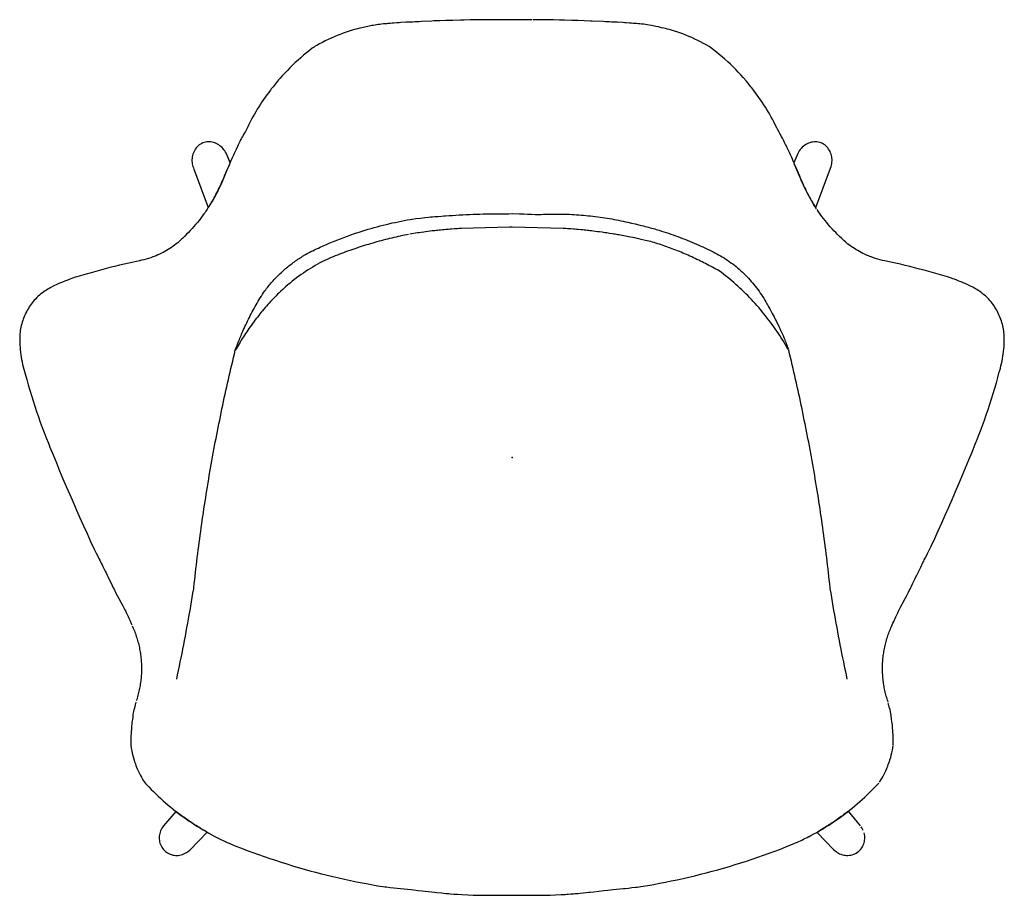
# Model space of a CAD drawing. Header units: metres. Extents: x 0.042 to 0.791, y -0.702 to -0.037.
import ezdxf

# ---------------------------------------------------------------- set-up
doc = ezdxf.new("R2010")
doc.units = ezdxf.units.M
doc.header["$MEASUREMENT"] = 0

# ---------------------------------------------------------------- blocks, each defined once
blk = doc.blocks.new('6abba1f6-5d9c-4be3-8313-b340cee356c9')
at = {"color": 18, "lineweight": 25, "true_color": 0x000000}
for p, q in [((0.20197, -0.14574), (0.19942, -0.13948)), ((0.17409, -0.14972), (0.18533, -0.17975)), ((0.63062, -0.14575), (0.63091, -0.14643)), ((0.64803, -0.65457), (0.66112, -0.66783))]:
    blk.add_line(p, q, dxfattribs=at)
for points in [[(0.43128, -0.03701), (0.42935, -0.03701), (0.4263, -0.037), (0.42247, -0.03699), (0.41074, -0.03699), (0.40626, -0.037), (0.40344, -0.03701), (0.40152, -0.03701), (0.39597, -0.03697), (0.39471, -0.03698), (0.39183, -0.03701), (0.38609, -0.03709), (0.38446, -0.03713), (0.37988, -0.03728), (0.37846, -0.03732), (0.37724, -0.03735), (0.37143, -0.03746), (0.36989, -0.0375), (0.36881, -0.03752), (0.36709, -0.03758), (0.36606, -0.03761), (0.36134, -0.03779)], [(0.47127, -0.03779), (0.46632, -0.03761), (0.46448, -0.03754), (0.46294, -0.0375), (0.46184, -0.03748), (0.45626, -0.03737), (0.45438, -0.03732), (0.45252, -0.03727), (0.44781, -0.03712), (0.44651, -0.03709), (0.44484, -0.03706), (0.44197, -0.03702), (0.4391, -0.03699), (0.43683, -0.03697), (0.43225, -0.03701)], [(0.36131, -0.03779), (0.35698, -0.03794), (0.35537, -0.038), (0.3476, -0.03841), (0.34577, -0.03851), (0.34471, -0.03857), (0.34353, -0.03863), (0.3423, -0.03868), (0.34101, -0.03873), (0.33747, -0.03885), (0.33561, -0.03895), (0.33165, -0.03919), (0.3306, -0.03925), (0.32881, -0.03938), (0.32632, -0.03957), (0.32527, -0.03965), (0.32368, -0.03977), (0.32218, -0.0399), (0.32105, -0.04), (0.31975, -0.04011), (0.31852, -0.04023), (0.31712, -0.04038), (0.31582, -0.04052), (0.31458, -0.04068), (0.31334, -0.04085), (0.31215, -0.04103), (0.31078, -0.04126), (0.30965, -0.04148), (0.30779, -0.04187), (0.30674, -0.0421), (0.30541, -0.0424), (0.30214, -0.04312), (0.30057, -0.04347), (0.29886, -0.04386), (0.2978, -0.04412), (0.29646, -0.04445), (0.29485, -0.04492), (0.29251, -0.04566), (0.29018, -0.04644), (0.28786, -0.04726), (0.28555, -0.04813), (0.28326, -0.04904), (0.28099, -0.04999), (0.27874, -0.05099), (0.2765, -0.05202), (0.27429, -0.0531), (0.27209, -0.05422), (0.26992, -0.05538), (0.26778, -0.05658), (0.26671, -0.05719), (0.26577, -0.05775), (0.26447, -0.05873), (0.26224, -0.06045), (0.26003, -0.0622), (0.25786, -0.064), (0.25572, -0.06583), (0.25361, -0.0677), (0.25152, -0.0696), (0.24948, -0.07154), (0.24746, -0.07351), (0.24548, -0.07552), (0.24353, -0.07756), (0.24162, -0.07963), (0.23975, -0.08173), (0.23882, -0.08279), (0.2381, -0.08363), (0.23458, -0.08794), (0.23392, -0.08876), (0.23328, -0.08957), (0.23261, -0.09044), (0.23128, -0.0922), (0.22997, -0.09398), (0.22869, -0.09578), (0.22743, -0.09759), (0.2262, -0.09942), (0.22499, -0.10127), (0.2238, -0.10313), (0.22264, -0.10501), (0.22151, -0.1069), (0.2204, -0.10881), (0.21931, -0.11073), (0.21825, -0.11266), (0.21773, -0.11364), (0.21724, -0.11461), (0.21621, -0.11673), (0.21546, -0.11828), (0.21492, -0.11935), (0.21412, -0.12086), (0.21357, -0.12185), (0.21302, -0.12285), (0.21143, -0.12568), (0.21091, -0.12662), (0.21043, -0.12751), (0.20996, -0.1284), (0.2094, -0.12949), (0.2086, -0.13106), (0.20814, -0.13199), (0.20745, -0.13342), (0.20645, -0.13551), (0.20546, -0.13762), (0.20498, -0.13867), (0.20446, -0.13983), (0.20399, -0.14095), (0.20352, -0.14205), (0.20235, -0.14485), (0.20118, -0.1476), (0.20072, -0.14869), (0.19953, -0.15142), (0.19775, -0.15552), (0.19693, -0.15759), (0.19612, -0.15955), (0.19528, -0.16149), (0.1944, -0.16342), (0.1935, -0.16533), (0.19256, -0.16723), (0.19159, -0.16911), (0.19059, -0.17098), (0.18956, -0.17283), (0.1885, -0.17466), (0.18741, -0.17648), (0.18629, -0.17827), (0.18514, -0.18005), (0.18453, -0.18098), (0.18346, -0.18255), (0.18286, -0.1834), (0.18199, -0.18462), (0.18079, -0.18625), (0.17957, -0.18787), (0.17832, -0.18947), (0.17704, -0.19105), (0.17574, -0.19261), (0.17441, -0.19415), (0.17306, -0.19567), (0.17169, -0.19717), (0.17029, -0.19864), (0.16887, -0.20009), (0.16743, -0.20152), (0.16596, -0.20293), (0.16522, -0.20362), (0.16446, -0.20434), (0.16365, -0.2051), (0.16287, -0.20579), (0.16209, -0.20645), (0.16093, -0.20737), (0.15976, -0.20827), (0.15856, -0.20914), (0.15735, -0.20999), (0.15611, -0.21081), (0.15486, -0.2116), (0.15359, -0.21236), (0.1523, -0.2131), (0.15099, -0.21381), (0.14967, -0.21449), (0.14834, -0.21513), (0.147, -0.21575), (0.14564, -0.21634), (0.14431, -0.21688), (0.14324, -0.21729), (0.14156, -0.21789), (0.13987, -0.21845), (0.13816, -0.21896), (0.13644, -0.21943), (0.1347, -0.21985), (0.13296, -0.22023), (0.12858, -0.22117), (0.12496, -0.22198), (0.12135, -0.22281), (0.11774, -0.22366), (0.11413, -0.22454), (0.11053, -0.22543), (0.10694, -0.22635), (0.10335, -0.22729), (0.09976, -0.22826), (0.09619, -0.22924), (0.09262, -0.23025), (0.08905, -0.23128), (0.08549, -0.23233), (0.08419, -0.23272), (0.0832, -0.23307), (0.08207, -0.23347), (0.08074, -0.23395), (0.07948, -0.23442), (0.07768, -0.23512), (0.07674, -0.23549), (0.07443, -0.23641), (0.0729, -0.23704), (0.07129, -0.23774), (0.06967, -0.23847), (0.0685, -0.23902), (0.06752, -0.2395), (0.06557, -0.24051), (0.06428, -0.24122), (0.06332, -0.24179), (0.06222, -0.24247), (0.06136, -0.24303), (0.0604, -0.2437), (0.05949, -0.24436), (0.05865, -0.245), (0.05785, -0.24564), (0.0569, -0.24642), (0.05599, -0.24722), (0.055, -0.24815), (0.05387, -0.2493), (0.05304, -0.25023), (0.05222, -0.25119), (0.05143, -0.25218), (0.05067, -0.25319), (0.04993, -0.25423), (0.04922, -0.25529), (0.04854, -0.25637), (0.04788, -0.25748), (0.04726, -0.2586), (0.04667, -0.25975), (0.04611, -0.26091), (0.04559, -0.26209), (0.0451, -0.26328), (0.04464, -0.26449), (0.04422, -0.26571), (0.04383, -0.26694), (0.04348, -0.26818), (0.04317, -0.26943), (0.04289, -0.27068), (0.04265, -0.27194), (0.04244, -0.27319), (0.04227, -0.27445), (0.04214, -0.27571), (0.04204, -0.27697), (0.04198, -0.27823), (0.04195, -0.27948), (0.04196, -0.28049), (0.042, -0.28234), (0.04208, -0.2842), (0.04221, -0.28605), (0.04237, -0.28791), (0.04258, -0.28976), (0.04282, -0.29161), (0.04311, -0.29345), (0.04343, -0.29528), (0.0438, -0.29711), (0.0442, -0.29893), (0.04465, -0.30073), (0.04513, -0.30252), (0.04565, -0.30431), (0.04616, -0.30623), (0.04726, -0.31034), (0.0484, -0.31444), (0.04958, -0.31854), (0.05081, -0.32262), (0.05208, -0.32669), (0.05339, -0.33074), (0.05474, -0.33478), (0.05614, -0.33881), (0.05758, -0.34282), (0.05906, -0.34682), (0.06058, -0.3508), (0.06214, -0.35476), (0.06374, -0.3587), (0.06497, -0.36177), (0.0674, -0.3678), (0.06986, -0.37382), (0.07235, -0.37983), (0.07486, -0.38583), (0.0774, -0.39182), (0.07996, -0.3978), (0.08255, -0.40377), (0.08517, -0.40972), (0.08781, -0.41567), (0.09048, -0.4216), (0.09317, -0.42752), (0.09589, -0.43343), (0.09864, -0.43932), (0.0992, -0.44049), (0.09966, -0.44145), (0.10012, -0.44236), (0.10105, -0.44417), (0.1017, -0.44542), (0.10222, -0.44642), (0.10285, -0.44768), (0.10348, -0.44897), (0.10396, -0.44998), (0.10462, -0.45138), (0.10521, -0.45258), (0.10693, -0.45599), (0.10765, -0.4574), (0.10855, -0.45918), (0.10901, -0.4601), (0.1096, -0.4613), (0.11054, -0.46326), (0.11233, -0.46702), (0.11315, -0.46872), (0.1137, -0.46984), (0.11429, -0.47103), (0.11487, -0.47219), (0.11543, -0.47328), (0.11594, -0.47426), (0.1164, -0.47515), (0.1173, -0.47684), (0.11906, -0.48013), (0.12008, -0.48205), (0.12085, -0.48353), (0.12181, -0.4854), (0.1223, -0.48637), (0.12288, -0.48753), (0.12338, -0.48855), (0.12382, -0.48947), (0.12435, -0.49058), (0.12491, -0.49177), (0.12543, -0.4929), (0.12591, -0.49397), (0.12671, -0.4958), (0.12722, -0.497)], [(0.49531, -0.03886), (0.49198, -0.03875), (0.49079, -0.0387), (0.48967, -0.03866), (0.48842, -0.03859), (0.48732, -0.03854), (0.48584, -0.03845), (0.47727, -0.03801), (0.47596, -0.03796), (0.47128, -0.03779)], [(0.64795, -0.18079), (0.64703, -0.1794), (0.64589, -0.17762), (0.64478, -0.17581), (0.6437, -0.17399), (0.64265, -0.17215), (0.64163, -0.17029), (0.64065, -0.16842), (0.63969, -0.16653), (0.63876, -0.16463), (0.63786, -0.16271), (0.637, -0.16077), (0.63617, -0.15883), (0.63537, -0.15687), (0.63498, -0.15589), (0.63214, -0.1493), (0.63168, -0.14823), (0.63121, -0.14714), (0.63074, -0.14602), (0.63028, -0.14493), (0.62898, -0.14182), (0.62851, -0.14072), (0.62802, -0.13956), (0.62728, -0.13795), (0.6263, -0.13585), (0.6253, -0.13375), (0.6248, -0.1327), (0.62431, -0.1317), (0.62355, -0.13019), (0.62296, -0.12903), (0.62243, -0.12801), (0.6219, -0.12701), (0.62113, -0.12563), (0.61989, -0.12342), (0.61935, -0.12245), (0.61839, -0.12069), (0.6176, -0.11919), (0.61651, -0.11698), (0.61561, -0.11512), (0.61511, -0.11411), (0.61451, -0.11297), (0.61345, -0.11103), (0.61237, -0.10911), (0.61127, -0.1072), (0.61013, -0.10531), (0.60898, -0.10343), (0.6078, -0.10156), (0.60659, -0.09971), (0.60536, -0.09788), (0.6041, -0.09606), (0.60283, -0.09426), (0.60153, -0.09248), (0.6002, -0.09072), (0.59953, -0.08985), (0.5987, -0.0888), (0.59797, -0.08789), (0.5945, -0.08363), (0.59216, -0.08095), (0.59027, -0.07886), (0.58835, -0.0768), (0.58639, -0.07478), (0.5844, -0.07278), (0.58237, -0.07082), (0.58031, -0.0689), (0.57821, -0.06701), (0.57609, -0.06515), (0.57394, -0.06333), (0.57175, -0.06155), (0.56954, -0.05981), (0.5673, -0.05811), (0.56616, -0.05736), (0.56403, -0.05614), (0.56187, -0.05495), (0.55969, -0.05381), (0.55749, -0.0527), (0.55527, -0.05164), (0.55303, -0.05062), (0.55077, -0.04963), (0.54849, -0.0487), (0.5462, -0.0478), (0.54389, -0.04695), (0.54156, -0.04614), (0.53922, -0.04538), (0.53688, -0.04466), (0.5358, -0.04437), (0.53453, -0.04405), (0.533, -0.04369), (0.53175, -0.0434), (0.53009, -0.04303), (0.52762, -0.04249), (0.52563, -0.04205), (0.52458, -0.04182), (0.52353, -0.0416), (0.5223, -0.04136), (0.52052, -0.04104), (0.51931, -0.04086), (0.51776, -0.04064), (0.51652, -0.04049), (0.51513, -0.04034), (0.51359, -0.04018), (0.51228, -0.04006), (0.51105, -0.03995), (0.50955, -0.03983), (0.50854, -0.03974), (0.5071, -0.03963), (0.50562, -0.03952), (0.50306, -0.03933), (0.502, -0.03925), (0.50053, -0.03916), (0.49657, -0.03893), (0.49533, -0.03886)], [(0.19942, -0.13947), (0.19898, -0.13848), (0.19848, -0.13755), (0.19791, -0.13666), (0.19729, -0.13581), (0.19661, -0.13501), (0.1958, -0.13414), (0.19502, -0.13341), (0.19418, -0.13273), (0.1933, -0.13211), (0.19238, -0.13156), (0.19142, -0.13108), (0.19044, -0.13067), (0.18941, -0.13031), (0.18829, -0.13003), (0.1873, -0.12987), (0.1863, -0.12979), (0.18528, -0.12979), (0.18426, -0.12987), (0.18325, -0.13004), (0.18226, -0.13029), (0.18129, -0.13062), (0.18037, -0.13102), (0.17936, -0.13158), (0.17848, -0.13216), (0.17765, -0.13288), (0.17694, -0.1336), (0.17626, -0.13438), (0.17562, -0.13522), (0.17504, -0.13612), (0.17453, -0.13706), (0.17407, -0.13805), (0.17369, -0.13907), (0.17338, -0.14013), (0.17314, -0.1412), (0.17299, -0.14228), (0.17292, -0.14336), (0.17292, -0.14444), (0.173, -0.14551), (0.17315, -0.14655), (0.17337, -0.14757), (0.17366, -0.14855), (0.174, -0.1495)], [(0.64726, -0.17975), (0.6585, -0.14972), (0.65894, -0.14854), (0.65925, -0.14748), (0.65947, -0.14639), (0.65962, -0.14526), (0.65968, -0.14412), (0.65967, -0.1431), (0.65958, -0.14208), (0.65943, -0.14107), (0.6592, -0.14007), (0.65891, -0.13908), (0.65855, -0.13812), (0.65813, -0.13719), (0.65766, -0.1363), (0.65705, -0.13533), (0.65637, -0.13443), (0.65565, -0.13359), (0.65488, -0.13282), (0.6541, -0.13215), (0.65323, -0.13157), (0.6523, -0.13106), (0.65131, -0.13063), (0.65028, -0.13028), (0.64922, -0.13002), (0.64813, -0.12985), (0.64704, -0.12978), (0.64595, -0.12981), (0.64488, -0.12993), (0.64383, -0.13014), (0.64282, -0.13043), (0.64179, -0.13081), (0.64075, -0.13128), (0.63974, -0.13184), (0.63877, -0.13247), (0.63786, -0.13317), (0.637, -0.13393), (0.63621, -0.13476)], [(0.63611, -0.13487), (0.63536, -0.13574), (0.63469, -0.13665), (0.63409, -0.13761), (0.63356, -0.1386), (0.63062, -0.14574)], [(0.19775, -0.15552), (0.20047, -0.14925), (0.20116, -0.14766), (0.20168, -0.14643)], [(0.63092, -0.14644), (0.6314, -0.14757), (0.63213, -0.14928), (0.63484, -0.15552)], [(0.18534, -0.17975), (0.18591, -0.17886), (0.18671, -0.1776), (0.1875, -0.17633), (0.18826, -0.17506), (0.18902, -0.17377), (0.18976, -0.17247), (0.19048, -0.17117), (0.1912, -0.16986), (0.19189, -0.16854), (0.19257, -0.16721), (0.19323, -0.16587), (0.19388, -0.16452), (0.19452, -0.16317), (0.19513, -0.16181), (0.19574, -0.16045), (0.19632, -0.15908), (0.19689, -0.1577), (0.19744, -0.15632)], [(0.63484, -0.15552), (0.63547, -0.15711), (0.63607, -0.15859), (0.63669, -0.16006), (0.63733, -0.16152), (0.63799, -0.16298), (0.63867, -0.16443), (0.63936, -0.16587), (0.64007, -0.1673), (0.6408, -0.16872), (0.64155, -0.17014), (0.64232, -0.17154), (0.6431, -0.17294), (0.6439, -0.17432), (0.64471, -0.1757), (0.64555, -0.17706), (0.64639, -0.17841), (0.64726, -0.17975)], [(0.34034, -0.18847), (0.3431, -0.18815), (0.34677, -0.18776), (0.3486, -0.18756), (0.34997, -0.1874), (0.35273, -0.18707), (0.35439, -0.1869), (0.35575, -0.18679), (0.35751, -0.18666), (0.35854, -0.18659), (0.36008, -0.18647), (0.3627, -0.18628), (0.36455, -0.18614), (0.36585, -0.18605), (0.36844, -0.18586), (0.37104, -0.18569), (0.37364, -0.18552), (0.37624, -0.18537), (0.37884, -0.18523), (0.38144, -0.1851), (0.38404, -0.18499), (0.38665, -0.18488), (0.38925, -0.18479), (0.39185, -0.1847), (0.39446, -0.18463), (0.39706, -0.18457), (0.39966, -0.18452), (0.40227, -0.18448), (0.40487, -0.18446), (0.40748, -0.18444), (0.41008, -0.18444), (0.41268, -0.18444), (0.41394, -0.18445), (0.4163, -0.18438), (0.42212, -0.18456), (0.42522, -0.18464), (0.42815, -0.18472), (0.43107, -0.18482), (0.434, -0.18493), (0.43547, -0.18499), (0.43657, -0.18501), (0.43836, -0.18492), (0.44015, -0.18485), (0.44195, -0.18478), (0.44374, -0.18473), (0.44554, -0.1847), (0.44733, -0.18468), (0.44913, -0.18467), (0.45093, -0.18467), (0.45273, -0.18469), (0.45452, -0.18472), (0.45632, -0.18476), (0.45812, -0.18482), (0.45992, -0.18489), (0.46172, -0.18498), (0.46352, -0.18508), (0.46531, -0.18519), (0.46711, -0.18531), (0.46891, -0.18545), (0.4707, -0.1856), (0.47249, -0.18576), (0.47429, -0.18594), (0.47608, -0.18613), (0.47787, -0.18634), (0.47965, -0.18655), (0.48144, -0.18678), (0.48322, -0.18703), (0.48501, -0.18728), (0.48678, -0.18755), (0.48856, -0.18784), (0.49033, -0.18813), (0.49211, -0.18844), (0.49387, -0.18876), (0.49564, -0.1891), (0.4974, -0.18945), (0.49916, -0.18981), (0.50091, -0.19018), (0.50267, -0.19057), (0.50441, -0.19097), (0.50726, -0.1916), (0.50997, -0.1922), (0.51268, -0.19283), (0.51369, -0.19307), (0.51469, -0.19332), (0.51629, -0.19371), (0.51749, -0.19402), (0.51907, -0.19442), (0.52006, -0.19468), (0.52136, -0.19504), (0.52241, -0.19533), (0.52371, -0.19569), (0.52491, -0.19604), (0.52594, -0.19635), (0.52696, -0.19666), (0.5281, -0.19701), (0.52991, -0.19757), (0.53172, -0.19813), (0.53352, -0.19872), (0.53532, -0.19931), (0.53711, -0.19992), (0.5389, -0.20054), (0.54068, -0.20118), (0.54246, -0.20182), (0.54424, -0.20248), (0.54601, -0.20316), (0.54777, -0.20384), (0.54953, -0.20454), (0.55129, -0.20525), (0.55304, -0.20597), (0.55478, -0.20671), (0.55652, -0.20746), (0.55826, -0.20822), (0.55998, -0.20899), (0.56128, -0.20958), (0.56232, -0.21005), (0.56344, -0.21057), (0.56453, -0.21108), (0.56544, -0.21152), (0.56634, -0.21196), (0.56777, -0.21263), (0.56919, -0.21333), (0.5706, -0.21405), (0.572, -0.2148), (0.57339, -0.21557), (0.57477, -0.21637), (0.57614, -0.21719), (0.5775, -0.21804), (0.57885, -0.21891), (0.58018, -0.2198), (0.5815, -0.22072), (0.58281, -0.22166), (0.5841, -0.22263), (0.58537, -0.22361), (0.58663, -0.22462), (0.58788, -0.22565), (0.5891, -0.2267), (0.59031, -0.22778), (0.5915, -0.22887), (0.59267, -0.22998), (0.59383, -0.23111), (0.59496, -0.23227), (0.59607, -0.23344), (0.59716, -0.23463), (0.59824, -0.23583), (0.59929, -0.23705), (0.60031, -0.23829), (0.60132, -0.23955), (0.6023, -0.24082), (0.60326, -0.2421), (0.6042, -0.2434), (0.60511, -0.24471), (0.606, -0.24604), (0.60687, -0.24737), (0.60771, -0.24872), (0.60853, -0.25008), (0.60932, -0.25145), (0.61009, -0.25283), (0.61058, -0.25372), (0.61113, -0.25469), (0.6118, -0.25587), (0.61231, -0.2568), (0.61287, -0.2578), (0.61338, -0.25874), (0.61423, -0.26034), (0.6149, -0.26159), (0.61558, -0.26289), (0.61613, -0.26396), (0.61674, -0.26515), (0.61739, -0.26641), (0.61803, -0.26768), (0.61889, -0.26941), (0.61949, -0.27063), (0.62, -0.27168), (0.62054, -0.27284), (0.62105, -0.27396), (0.62149, -0.27496), (0.62197, -0.27608), (0.62237, -0.27703), (0.62294, -0.27841), (0.62339, -0.2795), (0.62381, -0.28051), (0.6244, -0.28195), (0.6248, -0.28298), (0.62525, -0.28415), (0.6256, -0.28512)], [(0.70229, -0.55554), (0.70185, -0.55425), (0.70153, -0.55322), (0.70121, -0.55218), (0.70091, -0.55114), (0.70063, -0.55008), (0.70035, -0.54903), (0.7001, -0.54796), (0.69985, -0.54689), (0.69962, -0.54582), (0.69941, -0.54474), (0.69921, -0.54366), (0.69903, -0.54257), (0.69886, -0.54147), (0.6987, -0.54038), (0.69857, -0.53928), (0.69844, -0.53817), (0.69834, -0.53707), (0.69825, -0.53596), (0.69817, -0.53485), (0.69811, -0.53374), (0.69807, -0.53262), (0.69804, -0.53151), (0.69803, -0.53039), (0.69803, -0.52927), (0.69805, -0.52816), (0.69809, -0.52704), (0.69814, -0.52592), (0.69821, -0.52481), (0.69829, -0.52369), (0.69839, -0.52258), (0.6985, -0.52147), (0.69864, -0.52036), (0.69878, -0.51926), (0.69895, -0.51816), (0.69912, -0.51706), (0.69932, -0.51596), (0.69953, -0.51487), (0.69975, -0.51378), (0.69999, -0.5127), (0.70025, -0.51162), (0.70051, -0.51055), (0.7008, -0.50948), (0.7011, -0.50842), (0.70141, -0.50736), (0.70174, -0.50631), (0.70208, -0.50527), (0.70244, -0.50423), (0.70281, -0.5032), (0.70319, -0.50218), (0.70359, -0.50117), (0.70399, -0.50016), (0.70442, -0.49917), (0.70485, -0.49818), (0.70539, -0.49695), (0.70596, -0.49564), (0.70655, -0.49427), (0.70702, -0.49321), (0.70753, -0.4921), (0.70808, -0.49093), (0.70863, -0.48977), (0.70909, -0.4888), (0.70963, -0.4877), (0.71024, -0.48648), (0.71072, -0.48553), (0.71129, -0.48441), (0.71182, -0.48338), (0.71298, -0.48118), (0.71345, -0.48028), (0.71534, -0.47676), (0.71624, -0.47505), (0.71671, -0.47416), (0.71722, -0.47317), (0.71778, -0.47207), (0.71837, -0.4709), (0.71895, -0.46972), (0.7195, -0.4686), (0.72004, -0.46748), (0.7209, -0.46568), (0.72211, -0.46314), (0.72262, -0.46208), (0.72322, -0.46085), (0.72409, -0.45908), (0.72456, -0.45816), (0.7264, -0.45455), (0.72709, -0.45317), (0.72772, -0.4519), (0.72826, -0.45077), (0.72881, -0.4496), (0.72935, -0.44848), (0.72979, -0.44758), (0.73042, -0.44634), (0.73168, -0.44392), (0.73225, -0.4428), (0.73284, -0.44163), (0.73332, -0.44067), (0.73384, -0.43958), (0.73497, -0.43715), (0.73771, -0.43125), (0.74042, -0.42534), (0.7431, -0.41941), (0.74576, -0.41348), (0.74839, -0.40753), (0.751, -0.40157), (0.75358, -0.3956), (0.75614, -0.38962), (0.75866, -0.38362), (0.76117, -0.37762), (0.76364, -0.37161), (0.76609, -0.36558), (0.76852, -0.35955), (0.76905, -0.35824), (0.76945, -0.35725), (0.77104, -0.3533), (0.77258, -0.34933), (0.77409, -0.34535), (0.77555, -0.34134), (0.77697, -0.33733), (0.77835, -0.33329), (0.77969, -0.32925), (0.78099, -0.32519), (0.78224, -0.32112), (0.78345, -0.31703), (0.78462, -0.31293), (0.78575, -0.30883), (0.78683, -0.30471), (0.78714, -0.30365), (0.78765, -0.30187), (0.78812, -0.30007), (0.78855, -0.29826), (0.78894, -0.29644), (0.78929, -0.29461), (0.7896, -0.29277), (0.78987, -0.29093), (0.7901, -0.28908), (0.79029, -0.28723), (0.79044, -0.28537), (0.79055, -0.28351), (0.79061, -0.28166), (0.79064, -0.2798), (0.79062, -0.27849), (0.79057, -0.27724), (0.79048, -0.27598), (0.79035, -0.27472), (0.79019, -0.27346), (0.78999, -0.2722), (0.78976, -0.27094), (0.78949, -0.26969), (0.78918, -0.26844), (0.78884, -0.2672), (0.78846, -0.26597), (0.78805, -0.26475), (0.7876, -0.26354), (0.78711, -0.26234), (0.7866, -0.26116), (0.78604, -0.25999), (0.78546, -0.25884), (0.78485, -0.25771), (0.7842, -0.2566), (0.78352, -0.25551), (0.78282, -0.25445), (0.78208, -0.25341), (0.78133, -0.25239), (0.78054, -0.2514), (0.77973, -0.25043), (0.7789, -0.24949), (0.77816, -0.24869), (0.77734, -0.24791), (0.77626, -0.24692), (0.77519, -0.24601), (0.77442, -0.24537), (0.7736, -0.24473), (0.77273, -0.24408), (0.7718, -0.24342), (0.77086, -0.24278), (0.76968, -0.24203), (0.76869, -0.24144), (0.76675, -0.24036), (0.76545, -0.23968), (0.76449, -0.23921), (0.76339, -0.23868), (0.76096, -0.23759), (0.75936, -0.2369), (0.75785, -0.23628), (0.75674, -0.23584), (0.75546, -0.23533), (0.75451, -0.23496), (0.75279, -0.2343), (0.75146, -0.2338), (0.75037, -0.23341), (0.74905, -0.23295), (0.74748, -0.23244), (0.74392, -0.23139), (0.74036, -0.23036), (0.73679, -0.22935), (0.73321, -0.22836), (0.72963, -0.2274), (0.72604, -0.22645), (0.72244, -0.22553), (0.71884, -0.22463), (0.71524, -0.22375), (0.71163, -0.2229), (0.70801, -0.22206), (0.70439, -0.22125), (0.70077, -0.22046), (0.69973, -0.22024), (0.69798, -0.21987), (0.69625, -0.21945), (0.69453, -0.21899), (0.69282, -0.21848), (0.69112, -0.21792), (0.68944, -0.21732), (0.68851, -0.21696), (0.68744, -0.21654), (0.68574, -0.21581), (0.68439, -0.2152), (0.68306, -0.21455), (0.68174, -0.21388), (0.68043, -0.21318), (0.67914, -0.21244), (0.67787, -0.21168), (0.67662, -0.21089), (0.67538, -0.21007), (0.67416, -0.20923), (0.67296, -0.20836), (0.67178, -0.20747), (0.67063, -0.20655), (0.66984, -0.20589), (0.66884, -0.20501), (0.66809, -0.2043), (0.66679, -0.20307), (0.66532, -0.20167), (0.66388, -0.20025), (0.66245, -0.1988), (0.66106, -0.19732), (0.65968, -0.19583), (0.65833, -0.19431), (0.657, -0.19277), (0.65569, -0.19122), (0.65441, -0.18964), (0.65316, -0.18804), (0.65193, -0.18642), (0.65073, -0.18479), (0.65014, -0.18397), (0.64915, -0.18258), (0.6483, -0.18134)], [(0.33763, -0.2001), (0.33628, -0.20037), (0.33464, -0.20071), (0.33301, -0.20105), (0.33138, -0.2014), (0.32976, -0.20176), (0.32813, -0.20213), (0.3265, -0.20251), (0.32488, -0.20289), (0.32326, -0.20328), (0.32164, -0.20369), (0.32002, -0.2041), (0.31841, -0.20452), (0.31679, -0.20495), (0.31518, -0.20538), (0.31357, -0.20583), (0.31196, -0.20628), (0.31036, -0.20675), (0.30876, -0.20722), (0.30716, -0.2077), (0.30556, -0.20818), (0.30396, -0.20868), (0.30237, -0.20918), (0.30078, -0.2097), (0.2992, -0.21022), (0.29761, -0.21075), (0.29603, -0.21129), (0.29445, -0.21183), (0.29288, -0.21239), (0.29131, -0.21295), (0.28974, -0.21352), (0.28818, -0.2141), (0.28661, -0.21469), (0.28506, -0.21528), (0.2835, -0.21589), (0.28195, -0.2165), (0.2804, -0.21712), (0.27886, -0.21774), (0.27732, -0.21838), (0.27616, -0.21886), (0.274, -0.21991), (0.27213, -0.22087), (0.27027, -0.22185), (0.26842, -0.22286), (0.26659, -0.2239), (0.26477, -0.22497), (0.26296, -0.22606), (0.26118, -0.22719), (0.2594, -0.22834), (0.25765, -0.22951), (0.25591, -0.23071), (0.2542, -0.23194), (0.2525, -0.23319), (0.25082, -0.23447), (0.24916, -0.23577), (0.24752, -0.23709), (0.2459, -0.23844), (0.24431, -0.23981), (0.24273, -0.2412), (0.24193, -0.24195), (0.24026, -0.24354), (0.23916, -0.24461), (0.23807, -0.24569), (0.23699, -0.24678), (0.23592, -0.24788), (0.23485, -0.24899), (0.23379, -0.25011), (0.23274, -0.25123), (0.2317, -0.25237), (0.23067, -0.25351), (0.22965, -0.25466), (0.22863, -0.25582), (0.22763, -0.25699), (0.22663, -0.25817), (0.22565, -0.25935), (0.22467, -0.26055), (0.2237, -0.26175), (0.22274, -0.26296), (0.2218, -0.26417), (0.22086, -0.26539), (0.21993, -0.26663), (0.21901, -0.26786), (0.2181, -0.26911), (0.2172, -0.27036), (0.21631, -0.27162), (0.21544, -0.27289), (0.21457, -0.27416), (0.21371, -0.27544), (0.21286, -0.27672), (0.21203, -0.27802), (0.2112, -0.27931), (0.21038, -0.28062), (0.20958, -0.28193), (0.20879, -0.28324), (0.208, -0.28456), (0.20723, -0.28589), (0.20647, -0.28722), (0.20592, -0.28821), (0.2064, -0.28679), (0.20686, -0.28549), (0.20722, -0.2845), (0.20767, -0.28329), (0.20809, -0.28222), (0.20854, -0.28109), (0.20898, -0.28003), (0.20942, -0.27897), (0.20984, -0.27796), (0.21027, -0.27692), (0.21067, -0.27597), (0.21117, -0.27481), (0.2116, -0.27382), (0.21222, -0.27249), (0.21266, -0.27155), (0.21325, -0.27025), (0.21391, -0.26884), (0.21457, -0.26743), (0.21525, -0.26604), (0.21593, -0.26464), (0.21662, -0.26325), (0.21733, -0.26186), (0.21804, -0.26048), (0.21876, -0.25911), (0.2195, -0.25774), (0.22024, -0.25637), (0.22099, -0.25501), (0.22175, -0.25366), (0.22252, -0.25231), (0.2233, -0.25096), (0.22409, -0.24963), (0.22489, -0.24829), (0.2257, -0.24697), (0.22651, -0.24565), (0.22766, -0.24397), (0.22832, -0.24307), (0.22899, -0.24219), (0.22966, -0.24131), (0.23035, -0.24043), (0.23104, -0.23957), (0.23175, -0.23871), (0.23246, -0.23786), (0.23319, -0.23701), (0.23392, -0.23618), (0.23466, -0.23535), (0.23541, -0.23453), (0.23617, -0.23372), (0.23694, -0.23292), (0.23772, -0.23213), (0.2385, -0.23134), (0.2393, -0.23057), (0.2401, -0.2298), (0.24091, -0.22904), (0.24169, -0.22831), (0.24248, -0.22759), (0.24328, -0.22688), (0.24409, -0.22618), (0.24491, -0.22549), (0.24574, -0.2248), (0.24657, -0.22413), (0.24741, -0.22346), (0.24826, -0.22281), (0.24911, -0.22216), (0.24998, -0.22152), (0.25085, -0.2209), (0.25172, -0.22028), (0.25261, -0.21967), (0.2535, -0.21907), (0.25439, -0.21849), (0.25529, -0.21791), (0.2562, -0.21734), (0.25712, -0.21679), (0.25923, -0.21554), (0.2606, -0.21476), (0.26198, -0.21401), (0.26337, -0.21327), (0.26478, -0.21256), (0.26619, -0.21187), (0.26762, -0.21121), (0.26905, -0.21056), (0.27049, -0.20994), (0.27269, -0.20895), (0.27529, -0.2078), (0.27789, -0.20667), (0.28051, -0.20558), (0.28314, -0.20451), (0.28579, -0.20347), (0.28844, -0.20245), (0.29111, -0.20147), (0.29378, -0.20051), (0.29646, -0.19959), (0.29797, -0.19908), (0.3002, -0.19834), (0.30243, -0.19762), (0.30466, -0.19692), (0.30691, -0.19624), (0.30916, -0.19558), (0.31141, -0.19494), (0.31368, -0.19432), (0.31594, -0.19371), (0.31821, -0.19312), (0.32049, -0.19256), (0.32277, -0.19201), (0.32506, -0.19148), (0.32735, -0.19098), (0.32964, -0.19049), (0.33194, -0.19002), (0.33424, -0.18957), (0.33654, -0.18914), (0.33885, -0.18872), (0.34001, -0.18853)], [(0.6256, -0.28512), (0.62607, -0.28644), (0.62651, -0.2877), (0.62531, -0.2858), (0.62428, -0.28404), (0.62323, -0.28228), (0.62216, -0.28054), (0.62107, -0.2788), (0.61996, -0.27708), (0.61884, -0.27537), (0.61769, -0.27367), (0.61653, -0.27197), (0.61535, -0.2703), (0.61414, -0.26863), (0.61293, -0.26697), (0.61169, -0.26533), (0.61043, -0.2637), (0.60916, -0.26208), (0.60787, -0.26048), (0.60656, -0.25889), (0.60524, -0.25731), (0.6039, -0.25575), (0.60254, -0.2542), (0.60116, -0.25267), (0.59977, -0.25115), (0.59837, -0.24964), (0.59695, -0.24816), (0.59551, -0.24668), (0.59406, -0.24523), (0.59259, -0.24379), (0.59111, -0.24236), (0.58961, -0.24096), (0.5881, -0.23957), (0.58658, -0.23819), (0.58504, -0.23683), (0.58349, -0.2355), (0.58193, -0.23417), (0.58035, -0.23287), (0.57876, -0.23158), (0.57716, -0.23032), (0.57555, -0.22907), (0.57374, -0.22793), (0.57247, -0.2272), (0.5712, -0.22649), (0.56993, -0.22578), (0.56865, -0.22507), (0.56736, -0.22438), (0.56608, -0.22369), (0.56478, -0.22301), (0.56349, -0.22234), (0.56218, -0.22168), (0.56088, -0.22102), (0.55957, -0.22037), (0.55825, -0.21973), (0.55694, -0.2191), (0.55561, -0.21847), (0.55429, -0.21785), (0.55296, -0.21725), (0.55163, -0.21664), (0.55029, -0.21605), (0.54895, -0.21547), (0.5476, -0.21489), (0.54626, -0.21432), (0.54491, -0.21376), (0.54355, -0.21321), (0.54219, -0.21266), (0.54083, -0.21213), (0.53947, -0.2116), (0.5381, -0.21108), (0.53673, -0.21057), (0.53536, -0.21007), (0.53399, -0.20957), (0.53261, -0.20909), (0.53123, -0.20861), (0.52985, -0.20814), (0.52846, -0.20768), (0.52708, -0.20723), (0.52569, -0.20679), (0.52429, -0.20635), (0.52324, -0.20604), (0.52178, -0.20566), (0.52039, -0.20531), (0.51907, -0.20498), (0.51783, -0.20469), (0.51556, -0.20416), (0.51452, -0.20392), (0.51266, -0.2035), (0.51141, -0.20322), (0.50974, -0.20286), (0.50806, -0.2025), (0.50647, -0.20218), (0.50504, -0.20189), (0.50375, -0.20164), (0.50248, -0.2014), (0.50123, -0.20117), (0.50003, -0.20095), (0.4989, -0.20076), (0.49781, -0.20057), (0.49675, -0.20039), (0.49571, -0.20022), (0.4947, -0.20006), (0.49369, -0.1999), (0.49258, -0.19973), (0.49046, -0.1994), (0.48829, -0.19908), (0.48683, -0.19887), (0.48579, -0.19872), (0.48479, -0.19857), (0.48292, -0.19831), (0.48124, -0.19809), (0.4795, -0.19786), (0.47811, -0.19769), (0.47663, -0.1975), (0.4756, -0.19738), (0.47453, -0.19726), (0.47342, -0.19714), (0.47228, -0.19702), (0.47115, -0.19691), (0.47009, -0.1968), (0.46867, -0.19667), (0.46669, -0.19649), (0.46564, -0.1964), (0.46406, -0.19627), (0.46306, -0.19619), (0.46102, -0.19603), (0.45956, -0.19592), (0.45846, -0.19584), (0.45725, -0.19576), (0.45523, -0.19562), (0.41641, -0.19461), (0.41443, -0.19465), (0.37799, -0.19558), (0.37603, -0.19571), (0.37476, -0.1958), (0.3736, -0.19588), (0.37255, -0.19595), (0.37032, -0.19612), (0.3692, -0.19621), (0.36794, -0.19631), (0.36592, -0.19649), (0.36479, -0.19659), (0.3635, -0.19671), (0.36202, -0.19685), (0.36092, -0.19696), (0.35977, -0.19708), (0.35865, -0.1972), (0.35756, -0.19732), (0.35651, -0.19744), (0.35549, -0.19756), (0.35404, -0.19774), (0.35223, -0.19798), (0.35056, -0.1982), (0.34925, -0.19837), (0.34734, -0.19864), (0.34579, -0.19886), (0.34433, -0.19908), (0.34299, -0.19928), (0.34003, -0.19973), (0.33851, -0.19996)], [(0.16133, -0.53814), (0.16203, -0.53489), (0.16272, -0.53164), (0.1634, -0.52838), (0.16407, -0.52513), (0.16473, -0.52187), (0.16539, -0.51861), (0.16604, -0.51535), (0.16668, -0.51208), (0.16731, -0.50882), (0.16793, -0.50555), (0.16855, -0.50228), (0.16916, -0.49901), (0.16976, -0.49574), (0.17035, -0.49247), (0.17093, -0.4892), (0.1715, -0.48592), (0.17207, -0.48264), (0.17263, -0.47937), (0.17318, -0.47609), (0.17372, -0.47281), (0.17425, -0.46952), (0.17443, -0.46843), (0.17473, -0.46558), (0.17504, -0.46274), (0.17536, -0.4599), (0.17568, -0.45705), (0.17601, -0.45421), (0.17634, -0.45137), (0.17668, -0.44853), (0.17702, -0.44569), (0.17738, -0.44285), (0.17773, -0.44001), (0.1781, -0.43717), (0.17847, -0.43434), (0.17884, -0.4315), (0.17922, -0.42867), (0.17961, -0.42583), (0.18, -0.423), (0.1804, -0.42017), (0.18081, -0.41733), (0.18122, -0.4145), (0.18164, -0.41167), (0.18206, -0.40884), (0.18249, -0.40602), (0.18293, -0.40319), (0.18337, -0.40036), (0.18382, -0.39754), (0.18427, -0.39471), (0.18473, -0.39189), (0.18519, -0.38906), (0.18567, -0.38624), (0.18614, -0.38342), (0.18663, -0.3806), (0.18712, -0.37778), (0.18761, -0.37497), (0.18811, -0.37215), (0.18862, -0.36933), (0.18913, -0.36652), (0.18965, -0.36371), (0.19018, -0.36089), (0.19071, -0.35808), (0.19125, -0.35527), (0.19179, -0.35246), (0.19234, -0.34966), (0.19289, -0.34685), (0.19345, -0.34405), (0.19402, -0.34124), (0.19459, -0.33844), (0.19517, -0.33564), (0.19576, -0.33284), (0.19635, -0.33004), (0.19695, -0.32724), (0.19755, -0.32444), (0.19816, -0.32165), (0.19877, -0.31885), (0.19939, -0.31606), (0.20002, -0.31327), (0.20065, -0.31048), (0.20129, -0.30769), (0.20193, -0.3049), (0.20258, -0.30212), (0.20324, -0.29933), (0.2039, -0.29655), (0.20457, -0.29377), (0.20524, -0.29099), (0.20592, -0.28821)], [(0.67127, -0.53814), (0.67057, -0.53489), (0.66988, -0.53164), (0.6692, -0.52838), (0.66853, -0.52513), (0.66786, -0.52187), (0.66721, -0.51861), (0.66656, -0.51535), (0.66592, -0.51208), (0.66529, -0.50882), (0.66466, -0.50555), (0.66405, -0.50228), (0.66344, -0.49901), (0.66284, -0.49574), (0.66225, -0.49247), (0.66167, -0.4892), (0.66109, -0.48592), (0.66053, -0.48264), (0.65997, -0.47937), (0.65942, -0.47609), (0.65888, -0.47281), (0.65834, -0.46952), (0.65817, -0.46843), (0.65786, -0.46558), (0.65755, -0.46274), (0.65724, -0.4599), (0.65692, -0.45705), (0.65659, -0.45421), (0.65626, -0.45137), (0.65592, -0.44853), (0.65557, -0.44569), (0.65522, -0.44285), (0.65486, -0.44001), (0.6545, -0.43717), (0.65413, -0.43434), (0.65375, -0.4315), (0.65337, -0.42867), (0.65298, -0.42583), (0.65259, -0.423), (0.65219, -0.42017), (0.65179, -0.41733), (0.65137, -0.4145), (0.65096, -0.41167), (0.65053, -0.40884), (0.6501, -0.40602), (0.64967, -0.40319), (0.64923, -0.40036), (0.64878, -0.39754), (0.64832, -0.39471), (0.64787, -0.39189), (0.6474, -0.38906), (0.64693, -0.38624), (0.64645, -0.38342), (0.64597, -0.3806), (0.64548, -0.37778), (0.64498, -0.37497), (0.64448, -0.37215), (0.64397, -0.36933), (0.64346, -0.36652), (0.64294, -0.36371), (0.64242, -0.36089), (0.64189, -0.35808), (0.64135, -0.35527), (0.64081, -0.35246), (0.64026, -0.34966), (0.6397, -0.34685), (0.63914, -0.34405), (0.63857, -0.34124), (0.638, -0.33844), (0.63742, -0.33564), (0.63684, -0.33284), (0.63625, -0.33004), (0.63565, -0.32724), (0.63505, -0.32444), (0.63444, -0.32165), (0.63382, -0.31885), (0.6332, -0.31606), (0.63258, -0.31327), (0.63195, -0.31048), (0.63131, -0.30769), (0.63066, -0.3049), (0.63001, -0.30212), (0.62936, -0.29933), (0.6287, -0.29655), (0.62803, -0.29377), (0.62736, -0.29099), (0.62668, -0.28821)], [(0.12745, -0.49754), (0.1279, -0.49854), (0.12833, -0.49953), (0.12875, -0.50053), (0.12916, -0.50154), (0.12955, -0.50256), (0.12993, -0.50358), (0.13029, -0.50461), (0.13064, -0.50565), (0.13098, -0.5067), (0.1313, -0.50775), (0.13161, -0.50881), (0.1319, -0.50987), (0.13218, -0.51094), (0.13245, -0.51202), (0.13269, -0.5131), (0.13293, -0.51418), (0.13315, -0.51527), (0.13335, -0.51636), (0.13354, -0.51746), (0.13371, -0.51856), (0.13387, -0.51966), (0.13401, -0.52077), (0.13414, -0.52188), (0.13424, -0.52299), (0.13434, -0.5241), (0.13442, -0.52522), (0.13448, -0.52633), (0.13452, -0.52745), (0.13455, -0.52857), (0.13457, -0.52968), (0.13457, -0.5308), (0.13455, -0.53192), (0.13451, -0.53303), (0.13446, -0.53415), (0.1344, -0.53526), (0.13432, -0.53637), (0.13422, -0.53748), (0.13411, -0.53858), (0.13398, -0.53968), (0.13384, -0.54078), (0.13368, -0.54188), (0.1335, -0.54297), (0.13331, -0.54406), (0.13311, -0.54514), (0.13289, -0.54622), (0.13265, -0.54729), (0.13241, -0.54836), (0.13214, -0.54942), (0.13187, -0.55047), (0.13157, -0.55152), (0.13127, -0.55256), (0.13095, -0.5536), (0.13062, -0.55463)], [(0.13031, -0.55555), (0.13012, -0.55663), (0.12988, -0.55781), (0.12959, -0.55899), (0.12927, -0.56011), (0.12882, -0.56153), (0.12847, -0.56273), (0.12822, -0.56375), (0.12806, -0.56491), (0.12797, -0.56607), (0.12788, -0.56715), (0.12763, -0.56887), (0.12745, -0.5699), (0.12726, -0.5711), (0.12712, -0.57226), (0.12696, -0.57427), (0.12685, -0.57636), (0.12677, -0.57777), (0.12664, -0.57947), (0.1265, -0.58113), (0.12643, -0.58222), (0.12637, -0.58374), (0.12635, -0.58488), (0.12636, -0.5862), (0.12638, -0.58722), (0.12645, -0.58836), (0.12679, -0.59069), (0.12712, -0.59254), (0.12751, -0.59439), (0.12794, -0.59623), (0.12843, -0.59805), (0.12896, -0.59985), (0.12933, -0.60092), (0.12996, -0.60265), (0.13035, -0.6037), (0.13089, -0.60505), (0.1314, -0.60626), (0.13189, -0.60735), (0.13237, -0.60842), (0.13308, -0.60992), (0.13385, -0.61141), (0.1345, -0.61259), (0.13506, -0.61358), (0.13622, -0.61554), (0.13676, -0.61644), (0.13759, -0.61738), (0.13844, -0.6183), (0.14017, -0.62012), (0.14191, -0.62192), (0.14369, -0.62369), (0.14549, -0.62545), (0.14731, -0.62718), (0.14915, -0.6289), (0.15102, -0.63058), (0.15292, -0.63225), (0.15483, -0.63389), (0.15677, -0.6355), (0.15872, -0.63709), (0.1607, -0.63866), (0.1627, -0.64019), (0.16472, -0.64171), (0.16676, -0.64319), (0.16881, -0.64465), (0.17089, -0.64608), (0.17298, -0.64749), (0.17509, -0.64886), (0.17721, -0.65021), (0.17936, -0.65153), (0.18151, -0.65281), (0.18369, -0.65408), (0.18587, -0.65531), (0.18807, -0.65651), (0.19029, -0.65768), (0.19175, -0.65841), (0.19389, -0.65948), (0.19539, -0.66022), (0.19659, -0.6608), (0.19766, -0.66131), (0.19961, -0.66222), (0.20116, -0.66289), (0.20222, -0.66332), (0.20643, -0.66501), (0.21066, -0.66667), (0.21491, -0.6683), (0.21917, -0.66989), (0.22344, -0.67144), (0.22774, -0.67295), (0.23204, -0.67443), (0.23636, -0.67587), (0.24069, -0.67728), (0.24503, -0.67865), (0.24939, -0.67998), (0.25376, -0.68127), (0.25814, -0.68253), (0.26253, -0.68375), (0.26693, -0.68493), (0.27134, -0.68607), (0.27575, -0.68717), (0.28018, -0.68824), (0.28462, -0.68927), (0.28906, -0.69026), (0.29351, -0.69121), (0.29797, -0.69212), (0.30243, -0.693), (0.3069, -0.69383), (0.31137, -0.69463), (0.31585, -0.69539), (0.31809, -0.69575), (0.31949, -0.69594), (0.32077, -0.6961), (0.32372, -0.69646), (0.32636, -0.69677), (0.32897, -0.69705), (0.33154, -0.69732), (0.33958, -0.69814), (0.34172, -0.69837), (0.34483, -0.6987), (0.34791, -0.69904), (0.35519, -0.69986), (0.35727, -0.70009), (0.35924, -0.7003), (0.36302, -0.70069), (0.36432, -0.70082), (0.36621, -0.701), (0.36722, -0.70109), (0.36827, -0.70118), (0.36937, -0.70126), (0.37204, -0.70147), (0.37384, -0.70161), (0.37497, -0.70169), (0.37815, -0.70191), (0.38269, -0.7021), (0.38684, -0.70224), (0.391, -0.70234), (0.39516, -0.70241), (0.39932, -0.70245), (0.40347, -0.70246), (0.40555, -0.70245), (0.42628, -0.70244), (0.42868, -0.70245), (0.43284, -0.70245), (0.437, -0.70242), (0.44116, -0.70235), (0.44532, -0.70225), (0.44947, -0.70212), (0.45363, -0.70195), (0.45679, -0.70175), (0.45791, -0.70167), (0.45909, -0.70158), (0.46094, -0.70144), (0.46311, -0.70127), (0.46421, -0.70118), (0.46527, -0.7011), (0.46628, -0.70101), (0.46818, -0.70083), (0.47258, -0.70038), (0.47436, -0.7002), (0.47577, -0.70004), (0.47843, -0.69975), (0.48614, -0.69888), (0.48924, -0.69854), (0.49294, -0.69815), (0.50099, -0.69733), (0.50226, -0.69719), (0.50486, -0.69692), (0.50748, -0.69662), (0.51012, -0.69632), (0.51143, -0.69615), (0.51307, -0.69595), (0.51438, -0.69577), (0.51957, -0.69492), (0.52405, -0.69413), (0.52852, -0.69331), (0.53298, -0.69245), (0.53744, -0.69155), (0.5419, -0.69061), (0.54634, -0.68964), (0.55078, -0.68862), (0.55521, -0.68757), (0.55963, -0.68648), (0.56404, -0.68535), (0.56845, -0.68419), (0.57284, -0.68298), (0.57722, -0.68174), (0.5816, -0.68046), (0.58596, -0.67914), (0.59031, -0.67779), (0.59464, -0.6764), (0.59896, -0.67497), (0.60327, -0.6735), (0.60757, -0.672), (0.61185, -0.67046), (0.61612, -0.66889), (0.62037, -0.66728), (0.62461, -0.66563), (0.62883, -0.66395), (0.63093, -0.66309), (0.63198, -0.66266), (0.63348, -0.66199), (0.63449, -0.66152), (0.63563, -0.66098), (0.63678, -0.66043), (0.638, -0.65983), (0.63951, -0.65908), (0.64081, -0.65843), (0.64204, -0.65781)], [(0.70619, -0.58803), (0.70623, -0.58679), (0.70624, -0.58561), (0.70624, -0.58447), (0.70621, -0.58323), (0.70616, -0.58208), (0.70603, -0.58038), (0.70589, -0.57869), (0.70579, -0.57713), (0.70568, -0.57509), (0.70561, -0.57387), (0.70553, -0.57283), (0.70539, -0.57155), (0.70523, -0.5704), (0.70498, -0.56893), (0.70479, -0.56778), (0.70467, -0.56665), (0.70458, -0.56548), (0.70446, -0.56428), (0.70422, -0.56308), (0.70379, -0.5616), (0.70348, -0.56061), (0.70316, -0.55955), (0.70284, -0.55834), (0.70261, -0.5573), (0.70241, -0.55626)], [(0.69576, -0.61655), (0.69696, -0.61457), (0.69752, -0.6136), (0.69821, -0.61239), (0.699, -0.61093), (0.69982, -0.60928), (0.70053, -0.60774), (0.7011, -0.60648), (0.70161, -0.60528), (0.70205, -0.6042), (0.70244, -0.60317), (0.7033, -0.60083), (0.70372, -0.59957), (0.70425, -0.59776), (0.70473, -0.59594), (0.70515, -0.5941), (0.70553, -0.59225), (0.70585, -0.59039), (0.70613, -0.58853)], [(0.64231, -0.65768), (0.64359, -0.657), (0.6458, -0.65581), (0.64799, -0.6546), (0.65017, -0.65335), (0.65233, -0.65207), (0.65448, -0.65077), (0.65661, -0.64943), (0.65873, -0.64807), (0.66083, -0.64668), (0.66291, -0.64526), (0.66498, -0.64381), (0.66702, -0.64234), (0.66905, -0.64083), (0.67106, -0.63931), (0.67304, -0.63775), (0.67501, -0.63617), (0.67695, -0.63457), (0.67888, -0.63294), (0.68078, -0.63129), (0.68266, -0.62961), (0.68451, -0.62791), (0.68634, -0.62618), (0.68815, -0.62444), (0.68994, -0.62267), (0.6917, -0.62088), (0.69343, -0.61907), (0.69514, -0.61723)], [(0.18456, -0.65457), (0.18348, -0.65396), (0.1824, -0.65333), (0.18133, -0.6527), (0.18026, -0.65207), (0.17919, -0.65142), (0.17813, -0.65077), (0.17707, -0.65012), (0.17602, -0.64945), (0.17497, -0.64878), (0.17392, -0.64811), (0.17288, -0.64742), (0.17184, -0.64673), (0.17081, -0.64603), (0.16979, -0.64533), (0.16876, -0.64462), (0.16774, -0.6439), (0.16673, -0.64317), (0.16572, -0.64244), (0.16472, -0.64171), (0.16372, -0.64096), (0.16273, -0.64021), (0.16174, -0.63946), (0.16075, -0.6387), (0.15131, -0.64971)], [(0.68128, -0.64971), (0.67211, -0.63849), (0.67128, -0.63913), (0.67034, -0.63985), (0.6694, -0.64057), (0.66844, -0.64129), (0.66749, -0.64199), (0.66653, -0.64269), (0.66557, -0.64339), (0.6646, -0.64408), (0.66362, -0.64476), (0.66265, -0.64544), (0.66167, -0.64611), (0.66068, -0.64678), (0.65969, -0.64744), (0.6587, -0.64809), (0.6577, -0.64874), (0.6567, -0.64938), (0.65569, -0.65001), (0.65468, -0.65064), (0.65367, -0.65126), (0.65265, -0.65188), (0.65163, -0.65249), (0.65061, -0.65309), (0.64958, -0.65369), (0.64855, -0.65428)], [(0.15131, -0.64972), (0.1507, -0.65051), (0.1501, -0.65142), (0.14951, -0.6525), (0.14909, -0.65345), (0.1487, -0.65451), (0.14843, -0.65551), (0.14822, -0.65652), (0.14809, -0.65755), (0.14805, -0.65871), (0.1481, -0.65972), (0.1482, -0.66075), (0.14836, -0.66183), (0.14862, -0.66285), (0.149, -0.66389), (0.14946, -0.6649), (0.15, -0.66586), (0.15064, -0.66676), (0.15126, -0.66755), (0.15197, -0.66833), (0.15276, -0.66905), (0.15357, -0.66968), (0.15444, -0.67024), (0.15536, -0.67075), (0.15631, -0.67115), (0.15738, -0.67153), (0.15843, -0.67183), (0.15942, -0.67201), (0.16042, -0.67211), (0.16142, -0.67214), (0.16242, -0.67209), (0.16359, -0.67194), (0.16463, -0.67172), (0.16563, -0.67144), (0.1667, -0.67105), (0.16777, -0.67055), (0.16872, -0.67001), (0.16961, -0.66942), (0.17043, -0.66879), (0.17124, -0.66806), (0.18456, -0.65457)], [(0.68337, -0.65312), (0.68293, -0.65221), (0.68235, -0.65119), (0.68175, -0.65032)], [(0.66112, -0.66783), (0.66191, -0.66857), (0.6628, -0.66929), (0.66363, -0.66986), (0.66452, -0.67039), (0.66545, -0.67086), (0.66646, -0.67127), (0.6675, -0.67161), (0.66851, -0.67184), (0.66953, -0.67202), (0.6706, -0.67212), (0.67175, -0.67213), (0.6729, -0.67205), (0.67403, -0.67186), (0.67505, -0.67158), (0.6761, -0.67122), (0.67703, -0.67084), (0.67804, -0.67031), (0.67908, -0.66964), (0.68004, -0.66887), (0.68079, -0.66815), (0.68148, -0.66737), (0.68218, -0.66646), (0.68277, -0.66558), (0.68326, -0.66464), (0.68368, -0.66367), (0.68402, -0.66267), (0.68427, -0.66164), (0.68441, -0.66063), (0.68451, -0.65948), (0.68455, -0.65837), (0.68448, -0.65725), (0.6843, -0.65611), (0.68403, -0.65498)], [(0.68374, -0.65405)]]:
    blk.add_lwpolyline(points, dxfattribs=at)
at = {"color": 1, "true_color": 0xff0000}
blk.add_point((0.4163, -0.36971), dxfattribs=at)
blk.add_point((0.4163, -0.36971), dxfattribs=at)
at = {"color": 18, "true_color": 0x000000}
blk.add_point((0.4163, -0.36971), dxfattribs=at)
blk = doc.blocks.new('81938183-2564-4b6d-9866-b0238ab922af')
blk.add_blockref('6abba1f6-5d9c-4be3-8313-b340cee356c9', (0, 0))

msp = doc.modelspace()

# ---------------------------------------------------------------- block references
msp.add_blockref('81938183-2564-4b6d-9866-b0238ab922af', (0, 0))

doc.saveas('drawing.dxf')
